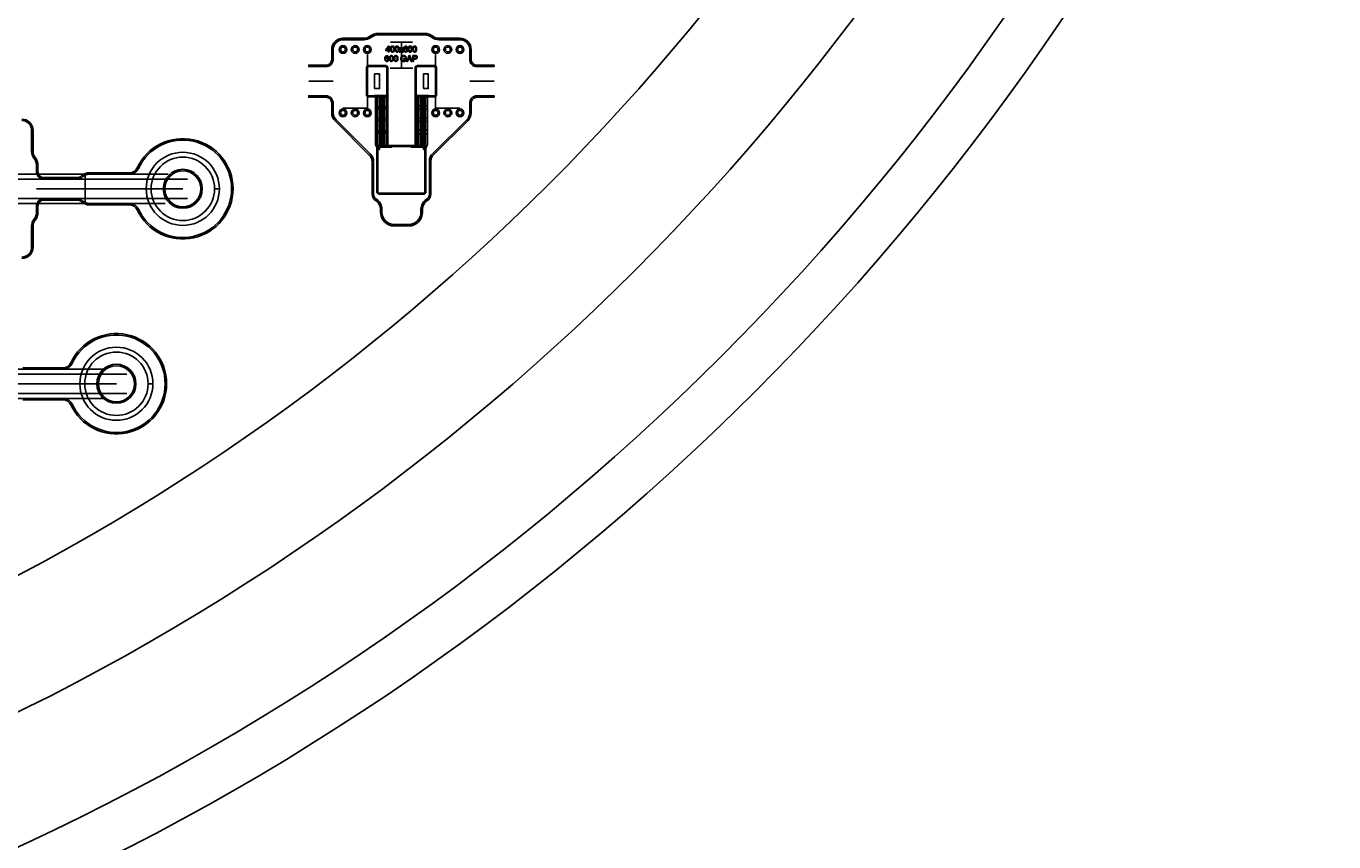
# Model space of a CAD drawing. Extents: x -63500 to 63500, y -63500 to 63500.
# Tile 239 of 256: x 21107 to 47924, y -45310 to -28572. Entities that reach past the tile are written whole.
import ezdxf

# ---------------------------------------------------------------- set-up
doc = ezdxf.new("R2010")
doc.units = 13
doc.header["$MEASUREMENT"] = 0
for name, color, linetype in [('1_Metal', 2, 'Continuous'), ('2_Electrodes', 5, 'Continuous'), ('3_Outline', 4, 'Continuous')]:
    doc.layers.add(name, color=color, linetype=linetype)
doc.styles.get("Standard").update_dxf_attribs({"font": 'arial.ttf'})

msp = doc.modelspace()

# ---------------------------------------------------------------- linework, layer by layer
for p, q in [((28579, -28902), (29029, -28902)), ((28804, -29432), (28804, -28902)), ((28104, -30252), (28104, -29152)), ((29504, -29152), (29504, -30252)), ((28574, -29432), (29034, -29432)), ((27404, -29702), (26904, -29702)), ((30204, -29702), (30704, -29702)), ((27854, -30252), (27604, -30252)), ((28104, -30252), (27854, -30252)), ((29754, -30252), (29504, -30252)), ((30004, -30252), (29754, -30252)), ((18675, -31610), (24021, -31610)), ((22320, -31610), (22320, -32210)), ((18675, -31710), (24413, -31710)), ((21320, -31910), (24320, -31910)), ((24320, -31910), (22320, -31910)), ((24413, -32110), (18675, -32110)), ((18675, -32210), (23958, -32210)), ((15149, -35610), (22699, -35610)), ((15149, -35710), (23170, -35710)), ((19958, -35910), (22958, -35910)), ((22958, -35910), (20958, -35910)), ((23170, -36110), (15149, -36110)), ((15149, -36210), (22699, -36210))]:
    msp.add_line(p, q)
for points in [[(28254, -29852), (28254, -29552), (28354, -29552), (28354, -29852)], [(29254, -29852), (29254, -29552), (29354, -29552), (29354, -29852)]]:
    msp.add_lwpolyline(points, close=True)
for radius in [50000, 47500, 45000]:
    msp.add_circle((0, 0), radius)
at = {"layer": '1_Metal'}
msp.add_line((28524, -30022), (28524, -30022), dxfattribs=at)
for points in [[(-50000, 0, 1), (50000, 0), (51000, 0, -1), (-51000, 0)], [(28084, -29432, -0.414214), (28134, -29382), (28474, -29382, -0.414214), (28524, -29432), (28524, -30022), (28134, -30022, -0.414214), (28084, -29972)], [(29524, -29432, 0.414214), (29474, -29382), (29134, -29382, 0.414214), (29084, -29432), (29084, -30022), (29474, -30022, 0.414214), (29524, -29972)], [(28352, -31102), (28352, -31052), (28606, -31052), (28606, -31022), (28542, -31022, -0.414214), (28524, -31004), (28524, -29992), (28470, -29992), (28470, -30022, -0.414214), (28488, -30040), (28488, -31004, -1), (28452, -31004), (28452, -30040, -0.414214), (28470, -30022), (28470, -30022), (28470, -29992), (28398, -29992), (28398, -30022, -0.414214), (28416, -30040), (28416, -31004, -1), (28380, -31004), (28380, -30040, -0.414214), (28398, -30022), (28398, -30022), (28398, -29992), (28326, -29992), (28326, -30022, -0.414214), (28344, -30040), (28344, -31004, -1), (28308, -31004), (28308, -30040, -0.414214), (28326, -30022), (28326, -30022), (28326, -29992), (28254, -29992), (28254, -30022, -0.414214), (28272, -30040), (28272, -30993, 0.104248), (28276, -31014), (28298, -31062, -0.104248), (28302, -31082), (28302, -31102)], [(29256, -31102), (29256, -31052), (29002, -31052), (29002, -31022), (29066, -31022, 0.414214), (29084, -31004), (29084, -29992), (29138, -29992), (29138, -30022, 0.414214), (29120, -30040), (29120, -31004, 1), (29156, -31004), (29156, -30040, 0.414214), (29138, -30022), (29138, -30022), (29138, -29992), (29210, -29992), (29210, -30022, 0.414214), (29192, -30040), (29192, -31004, 1), (29228, -31004), (29228, -30040, 0.414214), (29210, -30022), (29210, -30022), (29210, -29992), (29282, -29992), (29282, -30022, 0.414214), (29264, -30040), (29264, -31004, 1), (29300, -31004), (29300, -30040, 0.414214), (29282, -30022), (29282, -30022), (29282, -29992), (29354, -29992), (29354, -30022, 0.414214), (29336, -30040), (29336, -30993, -0.104248), (29332, -31014), (29310, -31062, 0.104248), (29306, -31082), (29306, -31102)], [(28308, -30207), (28272, -30207), (28272, -30279), (28308, -30279, -0.414214), (28326, -30261), (28326, -30261, -0.414214), (28344, -30279), (28380, -30279, -0.414214), (28398, -30261), (28398, -30261, -0.414214), (28416, -30279), (28452, -30279, -0.414214), (28470, -30261), (28470, -30261, -0.414214), (28488, -30279), (28524, -30279), (28524, -30207), (28488, -30207, -0.414214), (28470, -30225), (28470, -30225, -0.414214), (28452, -30207), (28416, -30207, -0.414214), (28398, -30225), (28398, -30225, -0.414214), (28380, -30207), (28344, -30207, -0.414214), (28326, -30225), (28326, -30225, -0.414214)], [(29120, -30207), (29084, -30207), (29084, -30279), (29120, -30279, -0.414214), (29138, -30261), (29138, -30261, -0.414214), (29156, -30279), (29192, -30279, -0.414214), (29210, -30261), (29210, -30261, -0.414214), (29228, -30279), (29264, -30279, -0.414214), (29282, -30261), (29282, -30261, -0.414214), (29300, -30279), (29336, -30279), (29336, -30207), (29300, -30207, -0.414214), (29282, -30225), (29282, -30225, -0.414214), (29264, -30207), (29228, -30207, -0.414214), (29210, -30225), (29210, -30225, -0.414214), (29192, -30207), (29156, -30207, -0.414214), (29138, -30225), (29138, -30225, -0.414214)], [(28308, -30457), (28272, -30457), (28272, -30529), (28308, -30529, -0.414214), (28326, -30511), (28326, -30511, -0.414214), (28344, -30529), (28380, -30529, -0.414214), (28398, -30511), (28398, -30511, -0.414214), (28416, -30529), (28452, -30529, -0.414214), (28470, -30511), (28470, -30511, -0.414214), (28488, -30529), (28524, -30529), (28524, -30457), (28488, -30457, -0.414214), (28470, -30475), (28470, -30475, -0.414214), (28452, -30457), (28416, -30457, -0.414214), (28398, -30475), (28398, -30475, -0.414214), (28380, -30457), (28344, -30457, -0.414214), (28326, -30475), (28326, -30475, -0.414214)], [(29120, -30457), (29084, -30457), (29084, -30529), (29120, -30529, -0.414214), (29138, -30511), (29138, -30511, -0.414214), (29156, -30529), (29192, -30529, -0.414214), (29210, -30511), (29210, -30511, -0.414214), (29228, -30529), (29264, -30529, -0.414214), (29282, -30511), (29282, -30511, -0.414214), (29300, -30529), (29336, -30529), (29336, -30457), (29300, -30457, -0.414214), (29282, -30475), (29282, -30475, -0.414214), (29264, -30457), (29228, -30457, -0.414214), (29210, -30475), (29210, -30475, -0.414214), (29192, -30457), (29156, -30457, -0.414214), (29138, -30475), (29138, -30475, -0.414214)], [(28308, -30707), (28272, -30707), (28272, -30779), (28308, -30779, -0.414214), (28326, -30761), (28326, -30761, -0.414214), (28344, -30779), (28380, -30779, -0.414214), (28398, -30761), (28398, -30761, -0.414214), (28416, -30779), (28452, -30779, -0.414214), (28470, -30761), (28470, -30761, -0.414214), (28488, -30779), (28524, -30779), (28524, -30707), (28488, -30707, -0.414214), (28470, -30725), (28470, -30725, -0.414214), (28452, -30707), (28416, -30707, -0.414214), (28398, -30725), (28398, -30725, -0.414214), (28380, -30707), (28344, -30707, -0.414214), (28326, -30725), (28326, -30725, -0.414214)], [(29120, -30707), (29084, -30707), (29084, -30779), (29120, -30779, -0.414214), (29138, -30761), (29138, -30761, -0.414214), (29156, -30779), (29192, -30779, -0.414214), (29210, -30761), (29210, -30761, -0.414214), (29228, -30779), (29264, -30779, -0.414214), (29282, -30761), (29282, -30761, -0.414214), (29300, -30779), (29336, -30779), (29336, -30707), (29300, -30707, -0.414214), (29282, -30725), (29282, -30725, -0.414214), (29264, -30707), (29228, -30707, -0.414214), (29210, -30725), (29210, -30725, -0.414214), (29192, -30707), (29156, -30707, -0.414214), (29138, -30725), (29138, -30725, -0.414214)], [(29256, -31022, -0.414214), (29306, -31072), (29306, -31972, -0.414214), (29256, -32022), (28352, -32022, -0.414214), (28302, -31972), (28302, -31072, -0.414214), (28352, -31022), (29256, -31022)], [(25070, -31910, 1), (23570, -31910), (23670, -31910, -1), (24970, -31910)], [(25070, -31910, -1), (23570, -31910), (23670, -31910, 1), (24970, -31910)], [(22208, -35910, -1), (23708, -35910), (23608, -35910, 1), (22308, -35910)], [(22208, -35910, 1), (23708, -35910), (23608, -35910, -1), (22308, -35910)]]:
    msp.add_lwpolyline(points, format="xyb", close=True, dxfattribs=at)
for points in [[(28525, -29207), (28539, -29206), (28536, -29195), (28530, -29186), (28522, -29180), (28513, -29178), (28507, -29177), (28501, -29177), (28494, -29178), (28486, -29182), (28479, -29187), (28472, -29196), (28469, -29204), (28466, -29215), (28464, -29225), (28464, -29240), (28464, -29251), (28465, -29262), (28468, -29271), (28472, -29279), (28477, -29285), (28482, -29290), (28490, -29294), (28498, -29297), (28504, -29297), (28510, -29297), (28517, -29295), (28524, -29292), (28529, -29288), (28534, -29282), (28538, -29275), (28540, -29268), (28541, -29260), (28541, -29253), (28540, -29245), (28537, -29238), (28533, -29232), (28529, -29227), (28522, -29222), (28516, -29220), (28511, -29219), (28507, -29219), (28504, -29219), (28500, -29219), (28497, -29220), (28492, -29222), (28486, -29225), (28483, -29228), (28480, -29232), (28478, -29234), (28480, -29259), (28480, -29254), (28481, -29251), (28482, -29247), (28485, -29241), (28489, -29237), (28494, -29234), (28501, -29232), (28506, -29232), (28513, -29233), (28519, -29237), (28523, -29243), (28526, -29249), (28526, -29256), (28526, -29261), (28525, -29269), (28522, -29274), (28518, -29280), (28513, -29283), (28508, -29285), (28504, -29285), (28499, -29284), (28494, -29282), (28488, -29278), (28484, -29272), (28481, -29265), (28480, -29259), (28478, -29234), (28478, -29229), (28479, -29223), (28480, -29215), (28482, -29207), (28486, -29200), (28490, -29195), (28494, -29192), (28499, -29190), (28505, -29189), (28509, -29189), (28514, -29191), (28519, -29195), (28522, -29200), (28525, -29207)], [(28549, -29102), (28534, -29102), (28534, -29006), (28496, -29060), (28534, -29060), (28534, -29074), (28482, -29074), (28482, -29061), (28537, -28983), (28549, -28983), (28549, -29060), (28565, -29060), (28565, -29074), (28549, -29074)], [(28596, -29297), (28590, -29297), (28578, -29293), (28570, -29286), (28564, -29277), (28559, -29264), (28557, -29250), (28557, -29225), (28559, -29210), (28563, -29197), (28571, -29186), (28580, -29179), (28590, -29175), (28596, -29175), (28596, -29187), (28590, -29188), (28583, -29192), (28577, -29201), (28574, -29212), (28573, -29222), (28572, -29232), (28572, -29241), (28572, -29250), (28573, -29259), (28575, -29269), (28579, -29276), (28585, -29282), (28590, -29285), (28596, -29286)], [(28618, -29104), (28612, -29104), (28600, -29100), (28593, -29093), (28586, -29084), (28582, -29071), (28580, -29057), (28580, -29032), (28582, -29017), (28586, -29004), (28593, -28993), (28602, -28986), (28612, -28982), (28618, -28982), (28618, -28994), (28612, -28995), (28605, -28999), (28599, -29008), (28596, -29019), (28595, -29029), (28594, -29039), (28594, -29048), (28595, -29057), (28596, -29066), (28598, -29076), (28602, -29083), (28607, -29089), (28613, -29092), (28618, -29093)], [(28596, -29297), (28602, -29297), (28614, -29293), (28622, -29286), (28628, -29277), (28632, -29264), (28634, -29250), (28634, -29225), (28633, -29210), (28628, -29197), (28621, -29186), (28612, -29179), (28602, -29175), (28596, -29175), (28596, -29187), (28602, -29188), (28609, -29192), (28615, -29201), (28618, -29212), (28619, -29222), (28620, -29232), (28620, -29241), (28619, -29250), (28618, -29259), (28616, -29269), (28613, -29276), (28607, -29282), (28601, -29285), (28596, -29286)], [(28618, -29104), (28625, -29104), (28637, -29100), (28644, -29093), (28651, -29084), (28655, -29071), (28657, -29057), (28657, -29032), (28655, -29017), (28651, -29004), (28644, -28993), (28635, -28986), (28625, -28982), (28618, -28982), (28618, -28994), (28625, -28995), (28631, -28999), (28637, -29008), (28640, -29019), (28642, -29029), (28642, -29039), (28642, -29048), (28642, -29057), (28641, -29066), (28639, -29076), (28635, -29083), (28630, -29089), (28624, -29092), (28618, -29093)], [(28690, -29297), (28684, -29297), (28672, -29293), (28664, -29286), (28657, -29277), (28653, -29264), (28651, -29250), (28651, -29225), (28653, -29210), (28657, -29197), (28664, -29186), (28673, -29179), (28683, -29175), (28690, -29175), (28690, -29187), (28684, -29188), (28677, -29192), (28671, -29201), (28668, -29212), (28666, -29222), (28666, -29232), (28666, -29241), (28666, -29250), (28667, -29259), (28669, -29269), (28673, -29276), (28678, -29282), (28684, -29285), (28690, -29286)], [(28712, -29104), (28706, -29104), (28694, -29100), (28686, -29093), (28680, -29084), (28676, -29071), (28674, -29057), (28674, -29032), (28675, -29017), (28680, -29004), (28687, -28993), (28696, -28986), (28706, -28982), (28712, -28982), (28712, -28994), (28706, -28995), (28699, -28999), (28693, -29008), (28690, -29019), (28689, -29029), (28688, -29039), (28688, -29048), (28689, -29057), (28690, -29066), (28692, -29076), (28695, -29083), (28701, -29089), (28707, -29092), (28712, -29093)], [(28690, -29297), (28696, -29297), (28708, -29293), (28716, -29286), (28722, -29277), (28726, -29264), (28728, -29250), (28728, -29225), (28727, -29210), (28722, -29197), (28715, -29186), (28706, -29179), (28696, -29175), (28690, -29175), (28690, -29187), (28696, -29188), (28703, -29192), (28709, -29201), (28712, -29212), (28713, -29222), (28714, -29232), (28714, -29241), (28713, -29250), (28712, -29259), (28710, -29269), (28707, -29276), (28701, -29282), (28695, -29285), (28690, -29286)], [(28712, -29104), (28718, -29104), (28730, -29100), (28738, -29093), (28745, -29084), (28749, -29071), (28751, -29057), (28751, -29032), (28749, -29017), (28745, -29004), (28738, -28993), (28729, -28986), (28719, -28982), (28712, -28982), (28712, -28994), (28718, -28995), (28725, -28999), (28731, -29008), (28734, -29019), (28736, -29029), (28736, -29039), (28736, -29048), (28736, -29057), (28735, -29066), (28733, -29076), (28729, -29083), (28724, -29089), (28718, -29092), (28712, -29093)], [(28762, -29016), (28780, -29016), (28800, -29046), (28800, -29069), (28778, -29103), (28760, -29103), (28792, -29058), (28762, -29016)], [(28852, -29248), (28852, -29234), (28903, -29234), (28903, -29279), (28889, -29288), (28875, -29294), (28862, -29297), (28847, -29297), (28835, -29295), (28822, -29291), (28808, -29280), (28799, -29269), (28794, -29254), (28792, -29240), (28792, -29233), (28793, -29221), (28796, -29209), (28802, -29198), (28810, -29188), (28818, -29182), (28826, -29178), (28837, -29175), (28849, -29173), (28855, -29173), (28865, -29174), (28876, -29178), (28883, -29182), (28890, -29187), (28896, -29196), (28901, -29209), (28886, -29213), (28883, -29204), (28877, -29196), (28869, -29191), (28861, -29188), (28852, -29187), (28843, -29188), (28835, -29190), (28827, -29193), (28820, -29199), (28816, -29204), (28812, -29213), (28809, -29223), (28808, -29231), (28808, -29239), (28809, -29250), (28812, -29260), (28818, -29269), (28826, -29276), (28835, -29280), (28844, -29283), (28851, -29283), (28854, -29283), (28861, -29282), (28870, -29280), (28879, -29276), (28887, -29271), (28887, -29248), (28852, -29248)], [(28839, -29016), (28821, -29016), (28800, -29046), (28800, -29069), (28823, -29103), (28841, -29103), (28809, -29058), (28839, -29016)], [(28912, -29013), (28927, -29011), (28924, -29000), (28917, -28991), (28909, -28985), (28900, -28983), (28894, -28982), (28888, -28982), (28881, -28984), (28872, -28987), (28865, -28993), (28858, -29002), (28855, -29010), (28852, -29021), (28850, -29031), (28849, -29046), (28850, -29058), (28851, -29068), (28854, -29078), (28858, -29086), (28863, -29093), (28868, -29097), (28877, -29102), (28885, -29104), (28891, -29105), (28897, -29104), (28904, -29102), (28911, -29099), (28916, -29095), (28921, -29089), (28925, -29082), (28927, -29075), (28929, -29067), (28929, -29060), (28927, -29051), (28925, -29045), (28921, -29038), (28916, -29033), (28909, -29028), (28903, -29026), (28898, -29025), (28893, -29025), (28890, -29025), (28887, -29025), (28883, -29026), (28878, -29028), (28873, -29031), (28869, -29034), (28866, -29038), (28864, -29041), (28867, -29066), (28867, -29061), (28867, -29057), (28868, -29053), (28871, -29047), (28875, -29043), (28880, -29040), (28887, -29038), (28893, -29038), (28899, -29039), (28906, -29044), (28910, -29049), (28913, -29055), (28914, -29063), (28914, -29068), (28912, -29075), (28910, -29081), (28905, -29087), (28900, -29090), (28895, -29092), (28891, -29092), (28886, -29092), (28880, -29090), (28875, -29085), (28870, -29079), (28867, -29072), (28867, -29066), (28864, -29041), (28864, -29035), (28865, -29029), (28866, -29021), (28868, -29013), (28872, -29006), (28877, -29000), (28881, -28997), (28886, -28995), (28891, -28994), (28896, -28995), (28901, -28997), (28906, -29000), (28910, -29005), (28912, -29013)], [(28967, -29188), (28967, -29176), (28959, -29176), (28913, -29296), (28930, -29296), (28943, -29259), (28967, -29259), (28967, -29246), (28948, -29246), (28967, -29188)], [(28982, -29104), (28976, -29104), (28964, -29100), (28956, -29093), (28950, -29084), (28945, -29071), (28944, -29057), (28944, -29032), (28945, -29017), (28949, -29004), (28957, -28993), (28966, -28986), (28976, -28982), (28982, -28982), (28982, -28994), (28976, -28995), (28969, -28999), (28963, -29008), (28960, -29019), (28959, -29029), (28958, -29039), (28958, -29048), (28958, -29057), (28959, -29066), (28961, -29076), (28965, -29083), (28971, -29089), (28976, -29092), (28982, -29093)], [(28967, -29188), (28967, -29176), (28975, -29176), (29021, -29296), (29004, -29296), (28991, -29259), (28967, -29259), (28967, -29246), (28986, -29246), (28967, -29188)], [(28982, -29104), (28988, -29104), (29000, -29100), (29008, -29093), (29014, -29084), (29018, -29071), (29020, -29057), (29020, -29032), (29019, -29017), (29015, -29004), (29007, -28993), (28998, -28986), (28988, -28982), (28982, -28982), (28982, -28994), (28988, -28995), (28995, -28999), (29001, -29008), (29004, -29019), (29005, -29029), (29006, -29039), (29006, -29048), (29005, -29057), (29004, -29066), (29002, -29076), (28999, -29083), (28993, -29089), (28988, -29092), (28982, -29093)], [(29076, -29104), (29070, -29104), (29058, -29100), (29050, -29093), (29043, -29084), (29039, -29071), (29037, -29057), (29037, -29032), (29039, -29017), (29043, -29004), (29051, -28993), (29059, -28986), (29069, -28982), (29076, -28982), (29076, -28994), (29070, -28995), (29063, -28999), (29057, -29008), (29054, -29019), (29052, -29029), (29052, -29039), (29052, -29048), (29052, -29057), (29053, -29066), (29055, -29076), (29059, -29083), (29064, -29089), (29070, -29092), (29076, -29093)], [(29038, -29296), (29038, -29175), (29091, -29175), (29102, -29177), (29111, -29179), (29118, -29184), (29125, -29192), (29128, -29199), (29129, -29207), (29129, -29212), (29128, -29221), (29125, -29229), (29119, -29237), (29111, -29242), (29101, -29245), (29089, -29247), (29054, -29247), (29054, -29232), (29088, -29232), (29098, -29231), (29106, -29228), (29110, -29223), (29113, -29216), (29113, -29211), (29112, -29205), (29109, -29198), (29104, -29193), (29099, -29191), (29093, -29190), (29054, -29190), (29054, -29296), (29038, -29296)], [(29076, -29104), (29082, -29104), (29094, -29100), (29102, -29093), (29108, -29084), (29112, -29071), (29114, -29057), (29114, -29032), (29113, -29017), (29108, -29004), (29101, -28993), (29092, -28986), (29082, -28982), (29076, -28982), (29076, -28994), (29082, -28995), (29089, -28999), (29095, -29008), (29098, -29019), (29099, -29029), (29100, -29039), (29100, -29048), (29099, -29057), (29098, -29066), (29096, -29076), (29093, -29083), (29087, -29089), (29081, -29092), (29076, -29093)]]:
    msp.add_lwpolyline(points, close=True, dxfattribs=at)
at = {"layer": '2_Electrodes'}
for points in [[(47500, 0, -1), (-47500, 0), (-51000, 0, 1), (51000, 0)], [(27374, -29252), (27374, -29052, -0.414214), (27604, -28822), (28036, -28822, 0.165811), (28158, -28780, -0.165811), (28329, -28722), (28329, -28752, 0.165811), (28176, -28804, -0.165811), (28036, -28852), (27604, -28852, 0.414214), (27404, -29052), (27404, -29252)], [(30204, -29252), (30204, -29052, 0.414214), (30004, -28852), (29572, -28852, -0.165811), (29432, -28804, 0.165811), (29279, -28752), (28329, -28752), (28329, -28722), (29279, -28722, -0.165811), (29450, -28780, 0.165811), (29572, -28822), (30004, -28822, -0.414214), (30234, -29052), (30234, -29252)], [(27404, -29252, -0.414214), (27254, -29402), (26904, -29402), (26904, -29372), (27254, -29372, 0.414214), (27374, -29252), (27374, -29052), (27404, -29052)], [(27604, -28972, 1), (27604, -29132), (27604, -29102, -1), (27604, -29002)], [(27604, -28972, -1), (27604, -29132), (27604, -29102, 1), (27604, -29002)], [(27854, -28972, 1), (27854, -29132), (27854, -29102, -1), (27854, -29002)], [(27854, -28972, -1), (27854, -29132), (27854, -29102, 1), (27854, -29002)], [(28104, -28972, 1), (28104, -29132), (28104, -29102, -1), (28104, -29002)], [(28104, -28972, -1), (28104, -29132), (28104, -29102, 1), (28104, -29002)], [(29504, -28972, 1), (29504, -29132), (29504, -29102, -1), (29504, -29002)], [(29504, -28972, -1), (29504, -29132), (29504, -29102, 1), (29504, -29002)], [(29754, -28972, 1), (29754, -29132), (29754, -29102, -1), (29754, -29002)], [(29754, -28972, -1), (29754, -29132), (29754, -29102, 1), (29754, -29002)], [(30004, -28972, 1), (30004, -29132), (30004, -29102, -1), (30004, -29002)], [(30004, -28972, -1), (30004, -29132), (30004, -29102, 1), (30004, -29002)], [(30204, -29252, 0.414214), (30354, -29402), (30704, -29402), (30704, -29372), (30354, -29372, -0.414214), (30234, -29252), (30234, -29052), (30204, -29052)], [(28134, -30002), (28474, -30002, 0.414214), (28504, -29972), (28504, -29432, 0.414214), (28474, -29402), (28134, -29402, 0.414214), (28104, -29432), (28104, -29972, 0.414214)], [(29474, -30002), (29134, -30002, -0.414214), (29104, -29972), (29104, -29432, -0.414214), (29134, -29402), (29474, -29402, -0.414214), (29504, -29432), (29504, -29972, -0.414214)], [(27254, -30002), (26904, -30002), (26904, -30032), (27254, -30032, -0.414214), (27374, -30152), (27374, -30352), (27404, -30352), (27404, -30152, 0.414214)], [(30354, -30002), (30704, -30002), (30704, -30032), (30354, -30032, 0.414214), (30234, -30152), (30234, -30352), (30204, -30352), (30204, -30152, -0.414214)], [(30234, -30152), (30234, -30352, -0.203475), (30164, -30517), (29466, -31203, 0.201193), (29406, -31346), (29406, -32022, -0.265291), (29332, -32151, 0.265291), (29234, -32323), (29234, -32392, -0.414214), (28954, -32672), (28654, -32672, -0.414214), (28374, -32392), (28374, -32323, 0.265291), (28276, -32151, -0.265291), (28202, -32022), (28202, -31358, 0.198912), (28143, -31217), (27441, -30515, -0.198912), (27374, -30352), (27374, -30152), (27404, -30152), (27404, -30352, 0.198912), (27462, -30493), (28164, -31195, -0.198912), (28232, -31358), (28232, -32022, 0.265291), (28291, -32125, -0.265291), (28404, -32323), (28404, -32392, 0.414214), (28654, -32642), (28954, -32642, 0.414214), (29204, -32392), (29204, -32323, -0.265291), (29317, -32125, 0.265291), (29376, -32022), (29376, -31346, -0.201193), (29445, -31182), (30143, -30496, 0.203475), (30204, -30352), (30204, -30152)], [(27604, -30272, 1), (27604, -30432), (27604, -30402, -1), (27604, -30302)], [(27604, -30272, -1), (27604, -30432), (27604, -30402, 1), (27604, -30302)], [(27854, -30272, 1), (27854, -30432), (27854, -30402, -1), (27854, -30302)], [(27854, -30272, -1), (27854, -30432), (27854, -30402, 1), (27854, -30302)], [(28104, -30272, 1), (28104, -30432), (28104, -30402, -1), (28104, -30302)], [(28104, -30272, -1), (28104, -30432), (28104, -30402, 1), (28104, -30302)], [(29504, -30272, 1), (29504, -30432), (29504, -30402, -1), (29504, -30302)], [(29504, -30272, -1), (29504, -30432), (29504, -30402, 1), (29504, -30302)], [(29754, -30272, 1), (29754, -30432), (29754, -30402, -1), (29754, -30302)], [(29754, -30272, -1), (29754, -30432), (29754, -30402, 1), (29754, -30302)], [(30004, -30272, 1), (30004, -30432), (30004, -30402, -1), (30004, -30302)], [(30004, -30272, -1), (30004, -30432), (30004, -30402, 1), (30004, -30302)], [(29256, -31042, -0.414214), (29286, -31072), (29286, -31972, -0.414214), (29256, -32002), (28352, -32002, -0.414214), (28322, -31972), (28322, -31072, -0.414214), (28352, -31042), (29256, -31042)], [(23920, -31910), (23950, -31910, -1), (24690, -31910), (24720, -31910, 1)], [(23920, -31910), (23950, -31910, 1), (24690, -31910), (24720, -31910, -1)], [(22558, -35910), (22588, -35910, -1), (23328, -35910), (23358, -35910, 1)], [(22558, -35910), (22588, -35910, 1), (23328, -35910), (23358, -35910, -1)]]:
    msp.add_lwpolyline(points, format="xyb", close=True, dxfattribs=at)
for points in [[(21020, -33340, 0.414214), (21250, -33110), (21250, -32678, -0.165811), (21292, -32556, 0.165811), (21350, -32385), (21350, -32260, -0.414214), (21470, -32140), (22138, -32140, -0.182676), (22251, -32182, 0.182676), (22403, -32240), (23229, -32240, -0.293253), (23384, -32339, 4.581742), (23384, -31481, -0.293253), (23229, -31580), (22403, -31580, 0.182676), (22251, -31637, -0.182676), (22138, -31680), (21470, -31680, -0.414214), (21350, -31560), (21350, -31435, 0.165811), (21292, -31264, -0.165811), (21250, -31141), (21250, -30710, 0.414214), (21020, -30480)], [(21020, -30510, -0.414214), (21220, -30710), (21220, -31141, 0.165811), (21268, -31282, -0.165811), (21320, -31435), (21320, -31560, 0.414214), (21470, -31710), (22138, -31710, 0.182676), (22271, -31660, -0.182676), (22403, -31610), (23229, -31610, 0.293253), (23411, -31493, -4.581742), (23411, -32326, 0.293253), (23229, -32210), (22403, -32210, -0.182676), (22271, -32160, 0.182676), (22138, -32110), (21470, -32110), (21470, -32110, 0.414214), (21320, -32260), (21320, -32385, -0.165811), (21268, -32537, 0.165811), (21220, -32678), (21220, -33110, -0.414214), (21020, -33310)], [(21041, -36240), (21867, -36240, -0.293253), (22022, -36339, 4.581742), (22022, -35481, -0.293253), (21867, -35580), (21041, -35580, 0.182676)], [(21041, -35610), (21867, -35610, 0.293253), (22049, -35493, -4.581742), (22049, -36326, 0.293253), (21867, -36210), (21041, -36210, -0.182676)]]:
    msp.add_lwpolyline(points, format="xyb", dxfattribs=at)
at = {"layer": '3_Outline'}
for points in [[(47500, 0, -1), (-47500, 0), (-51000, 0, 1), (51000, 0)], [(27374, -29252), (27374, -29052, -0.414214), (27604, -28822), (28036, -28822, 0.165811), (28158, -28780, -0.165811), (28329, -28722), (28329, -28752, 0.165811), (28176, -28804, -0.165811), (28036, -28852), (27604, -28852, 0.414214), (27404, -29052), (27404, -29252)], [(30204, -29252), (30204, -29052, 0.414214), (30004, -28852), (29572, -28852, -0.165811), (29432, -28804, 0.165811), (29279, -28752), (28329, -28752), (28329, -28722), (29279, -28722, -0.165811), (29450, -28780, 0.165811), (29572, -28822), (30004, -28822, -0.414214), (30234, -29052), (30234, -29252)], [(27404, -29252, -0.414214), (27254, -29402), (26904, -29402), (26904, -29372), (27254, -29372, 0.414214), (27374, -29252), (27374, -29052), (27404, -29052)], [(27604, -28972, 1), (27604, -29132), (27604, -29102, -1), (27604, -29002)], [(27604, -28972, -1), (27604, -29132), (27604, -29102, 1), (27604, -29002)], [(27854, -28972, 1), (27854, -29132), (27854, -29102, -1), (27854, -29002)], [(27854, -28972, -1), (27854, -29132), (27854, -29102, 1), (27854, -29002)], [(28104, -28972, 1), (28104, -29132), (28104, -29102, -1), (28104, -29002)], [(28104, -28972, -1), (28104, -29132), (28104, -29102, 1), (28104, -29002)], [(29504, -28972, 1), (29504, -29132), (29504, -29102, -1), (29504, -29002)], [(29504, -28972, -1), (29504, -29132), (29504, -29102, 1), (29504, -29002)], [(29754, -28972, 1), (29754, -29132), (29754, -29102, -1), (29754, -29002)], [(29754, -28972, -1), (29754, -29132), (29754, -29102, 1), (29754, -29002)], [(30004, -28972, 1), (30004, -29132), (30004, -29102, -1), (30004, -29002)], [(30004, -28972, -1), (30004, -29132), (30004, -29102, 1), (30004, -29002)], [(30204, -29252, 0.414214), (30354, -29402), (30704, -29402), (30704, -29372), (30354, -29372, -0.414214), (30234, -29252), (30234, -29052), (30204, -29052)], [(27254, -30002), (26904, -30002), (26904, -30032), (27254, -30032, -0.414214), (27374, -30152), (27374, -30352), (27404, -30352), (27404, -30152, 0.414214)], [(30354, -30002), (30704, -30002), (30704, -30032), (30354, -30032, 0.414214), (30234, -30152), (30234, -30352), (30204, -30352), (30204, -30152, -0.414214)], [(30234, -30152), (30234, -30352, -0.203475), (30164, -30517), (29466, -31203, 0.201193), (29406, -31346), (29406, -32022, -0.265291), (29332, -32151, 0.265291), (29234, -32323), (29234, -32392, -0.414214), (28954, -32672), (28654, -32672, -0.414214), (28374, -32392), (28374, -32323, 0.265291), (28276, -32151, -0.265291), (28202, -32022), (28202, -31358, 0.198912), (28143, -31217), (27441, -30515, -0.198912), (27374, -30352), (27374, -30152), (27404, -30152), (27404, -30352, 0.198912), (27462, -30493), (28164, -31195, -0.198912), (28232, -31358), (28232, -32022, 0.265291), (28291, -32125, -0.265291), (28404, -32323), (28404, -32392, 0.414214), (28654, -32642), (28954, -32642, 0.414214), (29204, -32392), (29204, -32323, -0.265291), (29317, -32125, 0.265291), (29376, -32022), (29376, -31346, -0.201193), (29445, -31182), (30143, -30496, 0.203475), (30204, -30352), (30204, -30152)], [(27604, -30272, 1), (27604, -30432), (27604, -30402, -1), (27604, -30302)], [(27604, -30272, -1), (27604, -30432), (27604, -30402, 1), (27604, -30302)], [(27854, -30272, 1), (27854, -30432), (27854, -30402, -1), (27854, -30302)], [(27854, -30272, -1), (27854, -30432), (27854, -30402, 1), (27854, -30302)], [(28104, -30272, 1), (28104, -30432), (28104, -30402, -1), (28104, -30302)], [(28104, -30272, -1), (28104, -30432), (28104, -30402, 1), (28104, -30302)], [(29504, -30272, 1), (29504, -30432), (29504, -30402, -1), (29504, -30302)], [(29504, -30272, -1), (29504, -30432), (29504, -30402, 1), (29504, -30302)], [(29754, -30272, 1), (29754, -30432), (29754, -30402, -1), (29754, -30302)], [(29754, -30272, -1), (29754, -30432), (29754, -30402, 1), (29754, -30302)], [(30004, -30272, 1), (30004, -30432), (30004, -30402, -1), (30004, -30302)], [(30004, -30272, -1), (30004, -30432), (30004, -30402, 1), (30004, -30302)], [(23920, -31910), (23950, -31910, -1), (24690, -31910), (24720, -31910, 1)], [(23920, -31910), (23950, -31910, 1), (24690, -31910), (24720, -31910, -1)], [(22558, -35910), (22588, -35910, -1), (23328, -35910), (23358, -35910, 1)], [(22558, -35910), (22588, -35910, 1), (23328, -35910), (23358, -35910, -1)]]:
    msp.add_lwpolyline(points, format="xyb", close=True, dxfattribs=at)
for points in [[(21020, -33340, 0.414214), (21250, -33110), (21250, -32678, -0.165811), (21292, -32556, 0.165811), (21350, -32385), (21350, -32260, -0.414214), (21470, -32140), (22138, -32140, -0.182676), (22251, -32182, 0.182676), (22403, -32240), (23229, -32240, -0.293253), (23384, -32339, 4.581742), (23384, -31481, -0.293253), (23229, -31580), (22403, -31580, 0.182676), (22251, -31637, -0.182676), (22138, -31680), (21470, -31680, -0.414214), (21350, -31560), (21350, -31435, 0.165811), (21292, -31264, -0.165811), (21250, -31141), (21250, -30710, 0.414214), (21020, -30480)], [(21020, -30510, -0.414214), (21220, -30710), (21220, -31141, 0.165811), (21268, -31282, -0.165811), (21320, -31435), (21320, -31560, 0.414214), (21470, -31710), (22138, -31710, 0.182676), (22271, -31660, -0.182676), (22403, -31610), (23229, -31610, 0.293253), (23411, -31493, -4.581742), (23411, -32326, 0.293253), (23229, -32210), (22403, -32210, -0.182676), (22271, -32160, 0.182676), (22138, -32110), (21470, -32110), (21470, -32110, 0.414214), (21320, -32260), (21320, -32385, -0.165811), (21268, -32537, 0.165811), (21220, -32678), (21220, -33110, -0.414214), (21020, -33310)], [(21041, -36240), (21867, -36240, -0.293253), (22022, -36339, 4.581742), (22022, -35481, -0.293253), (21867, -35580), (21041, -35580, 0.182676)], [(21041, -35610), (21867, -35610, 0.293253), (22049, -35493, -4.581742), (22049, -36326, 0.293253), (21867, -36210), (21041, -36210, -0.182676)]]:
    msp.add_lwpolyline(points, format="xyb", dxfattribs=at)

# ---------------------------------------------------------------- texts
for s, p in [('600 GAP', (28456, -29295)), ('400x600', (28479, -29103))]:
    msp.add_text(s, height=120).set_placement(p)

doc.saveas('drawing.dxf')
